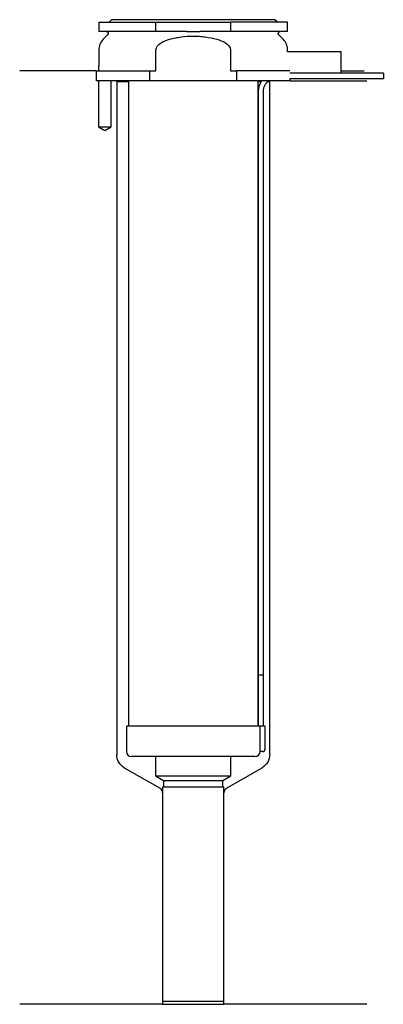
# Model space of a CAD drawing. Header units: millimetres. Extents: x 24 to 95, y 92 to 284.
import ezdxf

# ---------------------------------------------------------------- set-up
doc = ezdxf.new("R2010")
doc.units = ezdxf.units.MM
for name, color, linetype in [('201', 7, 'Continuous'), ('30', 7, 'Continuous'), ('32', 7, 'Continuous')]:
    doc.layers.add(name, color=color, linetype=linetype)

msp = doc.modelspace()

# ---------------------------------------------------------------- linework, layer by layer
at = {"layer": '201', "color": 113}
for p, q in [((38.53, 274.31), (23.53, 274.31)), ((38.53, 274.31), (38.53, 272.31)), ((86.53, 274.31), (90.99, 274.31)), ((38.98, 272.31), (38.98, 263.31)), ((41.48, 263.31), (41.48, 272.31)), ((42.43, 272.31), (42.53, 272.21)), ((42.53, 272.21), (44.83, 272.21)), ((42.53, 272.21), (42.53, 140.44)), ((70.23, 272.21), (70.84, 272.21)), ((72.15, 272.21), (72.53, 272.21)), ((72.53, 272.21), (72.63, 272.31)), ((72.53, 140.44), (72.53, 272.21)), ((76.53, 272.31), (91.53, 272.31)), ((38.98, 263.31), (40.23, 262.59)), ((40.23, 262.59), (41.48, 263.31)), ((44.03, 137.85), (51.02, 133.81)), ((64.03, 133.81), (71.03, 137.85)), ((51.52, 132.94), (51.52, 91.52)), ((63.53, 91.52), (63.53, 132.94)), ((51.52, 91.52), (23.53, 91.52)), ((51.52, 91.52), (63.53, 91.52)), ((91.53, 91.52), (63.53, 91.52))]:
    msp.add_line(p, q, dxfattribs=at)
at = {"layer": '201', "color": 113, "extrusion": (0, 0, -1)}
for centre, start, end in [((-45.53, 140.44), 300, 360), ((-69.53, 140.44), 180, 240)]:
    msp.add_arc(centre, 3, start, end, dxfattribs=at)
at = {"layer": '201', "color": 113}
for centre, start, end in [((50.52, 132.94), 0, 60), ((64.53, 132.94), 120, 180)]:
    msp.add_arc(centre, 1, start, end, dxfattribs=at)
at = {"layer": '30', "color": 113}
for p, q in [((39.03, 283.81), (39.03, 282.01)), ((39.03, 283.81), (50.23, 283.81)), ((41.53, 284.31), (41.03, 283.81)), ((73.53, 284.31), (41.53, 284.31)), ((50.23, 283.81), (64.82, 283.81)), ((50.23, 282.01), (50.23, 283.81)), ((76.03, 283.81), (64.82, 283.81)), ((64.82, 283.81), (64.82, 282.01)), ((74.03, 283.81), (73.53, 284.31)), ((76.03, 282.01), (76.03, 283.81)), ((50.23, 282.01), (39.03, 282.01)), ((56.22, 282.01), (50.23, 282.01)), ((64.82, 282.01), (58.83, 282.01)), ((76.03, 282.01), (64.82, 282.01)), ((40.76, 281.33), (39.9, 280.48)), ((75.15, 280.48), (74.29, 281.33)), ((39.03, 278.35), (39.03, 275.31)), ((50.23, 274.31), (50.23, 278.35)), ((64.82, 278.35), (64.82, 274.31)), ((76.03, 278.01), (76.03, 278.35)), ((38.53, 274.31), (38.53, 272.31)), ((38.53, 274.31), (49.04, 274.31)), ((38.98, 275.31), (38.98, 274.31)), ((38.98, 275.31), (39.03, 275.31)), ((49.04, 274.31), (50.23, 274.31)), ((49.04, 272.31), (49.04, 274.31)), ((64.82, 274.31), (66.01, 274.31)), ((76.48, 274.31), (66.01, 274.31)), ((66.01, 274.31), (66.01, 272.31)), ((94.78, 273.81), (86.53, 273.81)), ((94.78, 273.81), (94.78, 272.81)), ((49.04, 272.31), (38.53, 272.31)), ((38.98, 272.31), (38.98, 263.31)), ((41.48, 263.31), (41.48, 272.31)), ((44.83, 272.31), (44.83, 146.01)), ((66.01, 272.31), (49.04, 272.31)), ((76.53, 272.31), (66.01, 272.31)), ((70.23, 146.01), (70.23, 272.31)), ((76.53, 272.81), (94.78, 272.81)), ((76.53, 272.31), (76.53, 272.81)), ((70.28, 270.31), (70.28, 156.01)), ((71.28, 156.01), (71.28, 270.31)), ((38.98, 263.31), (41.48, 263.31)), ((70.28, 156.01), (71.28, 156.01)), ((70.28, 156.01), (71.28, 156.01)), ((70.28, 156.01), (70.28, 146.01)), ((71.28, 146.01), (71.28, 156.01)), ((70.6, 146.01), (44.43, 146.01)), ((44.43, 146.01), (44.43, 141.01)), ((71.63, 146.01), (70.6, 146.01)), ((70.6, 146.01), (70.6, 141.51)), ((71.63, 141.51), (71.63, 146.01)), ((71.13, 141.01), (70.62, 141.01)), ((69.63, 140.01), (45.43, 140.01)), ((50.13, 140.01), (50.13, 136.23)), ((64.93, 136.23), (64.93, 140.01)), ((50.13, 136.23), (51.72, 135.31)), ((50.13, 136.23), (64.93, 136.23)), ((51.72, 135.31), (63.33, 135.31)), ((51.72, 135.31), (51.72, 134.11)), ((63.33, 135.31), (64.93, 136.23)), ((63.33, 134.11), (63.33, 135.31)), ((51.52, 134.11), (63.53, 134.11)), ((51.52, 134.11), (51.52, 92.11)), ((63.53, 92.11), (63.53, 134.11)), ((51.52, 92.11), (63.53, 92.11))]:
    msp.add_line(p, q, dxfattribs=at)
at = {"layer": '30', "color": 113, "extrusion": (0, 0, -1)}
for centre, radius, start, end in [((-40.48, 281.61), 0.4, 90, 225), ((-74.58, 281.61), 0.4, -45, 90), ((-73.78, 270.31), 2.5, 0, 53.1295)]:
    msp.add_arc(centre, radius, start, end, dxfattribs=at)
at = {"layer": '30', "color": 113}
for centre, radius, start, end in [((42.03, 278.35), 3, 135, 180), ((73.03, 278.35), 3, 0, 45), ((73.78, 270.31), 3.5, 145.1489, 180), ((45.43, 141.01), 1, 180, 270), ((69.63, 141.01), 1, -90, 0), ((71.13, 141.51), 0.5, -90, 0)]:
    msp.add_arc(centre, radius, start, end, dxfattribs=at)
for points, knots in [([(56.22, 282.01), (56.65, 282.01), (57.08, 282.01), (57.54, 282.01), (57.57, 282.01), (57.62, 282.01), (57.7, 282.01), (57.9, 282.01), (58.06, 282.01), (58.39, 282.01), (58.61, 282.01), (58.83, 282.01)], [0, 0, 0, 0, 0.5, 0.5, 0.53125, 0.53125, 0.5625, 0.625, 0.75, 0.75, 1, 1, 1, 1]), ([(50.23, 278.35), (50.23, 278.96), (50.71, 279.47), (51.73, 280.12), (52.31, 280.32), (52.89, 280.48)], [0, 0, 0, 0, 0.5, 0.5, 1, 1, 1, 1]), ([(52.89, 280.48), (53.08, 280.53), (53.27, 280.57), (53.65, 280.66), (53.84, 280.7), (54.42, 280.82), (54.8, 280.89), (55.96, 281.04), (56.74, 281.1), (57.72, 281.1), (57.92, 281.09), (58.31, 281.08), (58.51, 281.07), (59.1, 281.03), (59.49, 280.99), (60.65, 280.83), (61.41, 280.67), (62.16, 280.48)], [0, 0, 0, 0, 0.0625, 0.0625, 0.125, 0.125, 0.25, 0.25, 0.5, 0.5, 0.5625, 0.5625, 0.625, 0.625, 0.75, 0.75, 1, 1, 1, 1]), ([(62.16, 280.48), (62.75, 280.32), (63.31, 280.12), (64.34, 279.47), (64.82, 278.97), (64.82, 278.35)], [0, 0, 0, 0, 0.5, 0.5, 1, 1, 1, 1]), ([(70.6, 141.51), (70.6, 141.46), (70.6, 141.4), (70.6, 141.3), (70.6, 141.25), (70.61, 141.16), (70.61, 141.12), (70.61, 141.06), (70.62, 141.04), (70.62, 141.03), (70.62, 141.02), (70.62, 141.01)], [0, 0, 0, 0, 0.208202, 0.208202, 0.416635, 0.416635, 0.625338, 0.625338, 0.835614, 0.835614, 1, 1, 1, 1])]:
    msp.add_open_spline(points, degree=3, knots=knots, dxfattribs=at)
at = {"layer": '32', "color": 113}
for p, q in [((86.53, 278.01), (75.98, 278.01)), ((86.53, 273.81), (86.53, 278.01)), ((86.53, 273.81), (76.48, 273.81))]:
    msp.add_line(p, q, dxfattribs=at)

doc.saveas('drawing.dxf')
